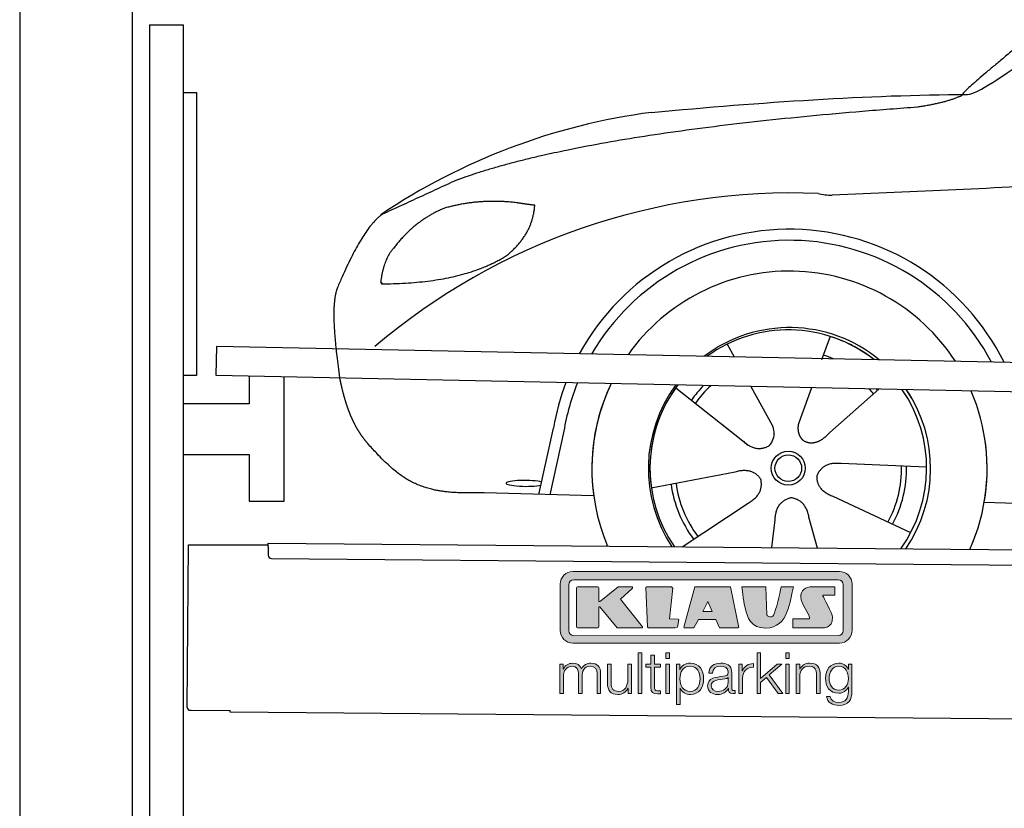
# Model space of a CAD drawing. Header units: millimetres. Extents: x -411 to 6777, y 0 to 6277.
# Tile 2 of 6: x 0 to 1744, y 3674 to 5071. Entities that reach past the tile are written whole.
import ezdxf

# ---------------------------------------------------------------- set-up
doc = ezdxf.new("R2010")
doc.units = ezdxf.units.MM
for name, color, linetype, lineweight in [('car', 10, 'Continuous', 25), ('Gebäude', 7, 'Continuous', 25), ('Logo', 7, 'Continuous', 25), ('Plattform', 7, 'Continuous', 25), ('Ständer hinten', 7, 'Continuous', 25)]:
    doc.layers.add(name, color=color, linetype=linetype, lineweight=lineweight)

# ---------------------------------------------------------------- blocks, each defined once
blk = doc.blocks.new('Car')
at = {"layer": 'car'}
for p, q in [((1393.7, 4523), (1379, 4481.1)), ((1211.6, 4507.6), (1224.3, 4485.1)), ((1211.7, 4507.6), (1224.4, 4485.1)), ((1121.3, 4429.6), (1240.8, 4336.6)), ((1253.9, 4432.9), (1292.4, 4364.6)), ((1361.6, 4431.6), (1342.6, 4377.7)), ((1480.8, 4430.2), (1394.7, 4352.7)), ((1342.6, 4377.7), (1338.9, 4367.3)), ((1203.4, 4365.7), (1249.9, 4329.5)), ((880.7, 4238.2), (905.3, 4356.1)), ((923.8, 4350.9), (900.2, 4237.9)), ((1566.8, 4292.7), (1415.4, 4297.7)), ((1079.6, 4251.6), (1228, 4281.8)), ((977.7, 4236.5), (783.5, 4240)), ((1539.6, 4176.5), (1401.8, 4239.2)), ((1135.1, 4147.8), (1251.3, 4226.5)), ((1669.4, 4231.7), (3718.3, 4197)), ((1375, 4147.9), (1359.2, 4202.5)), ((1293.8, 4147.8), (1299.4, 4197.4))]:
    blk.add_line(p, q, dxfattribs=at)
for radius in [30.1, 23.6]:
    blk.add_circle((1321.8, 4288.8), radius, dxfattribs=at)
for centre, radius, start, end in [((1230.8, 3805.6), 1122.3, 98.0395, 124.4377), ((1335.4, 3635.3), 1141.2, 88.2487, 130.916), ((1396.7, 4890.3), 117.4, 256.9855, 269.1884), ((1323.9, 4287.9), 424.2, 26.9197, 151.8432), ((1323.6, 4287.7), 404.8, 28.396, 150.3669), ((1323.9, 4287.9), 350, 33.4585, 145.3045), ((1323.9, 4287.9), 250, 51.0494, 127.7135), ((1321.8, 4288.8), 245, 52.2371, 126.5259), ((1321.8, 4288.8), 245, 52.2371, 72.9266), ((1321.8, 4288.8), 209.6, 68.0621, 73.3995), ((1323.9, 4287.9), 424.2, 159.4632, 170.7471), ((1323.9, 4287.9), 424.2, 159.4632, 170.7471), ((1323.6, 4287.7), 404.8, 158.434, 171.0238), ((1323.9, 4287.9), 350, 155.0104, 203.6179), ((1323.9, 4287.9), 350, 155.0104, 188.4487), ((1323.9, 4287.9), 350, 155.0104, 157.8717), ((1323.9, 4287.9), 250, 144.1237, 214.1037), ((1321.8, 4288.8), 245, 143.5289, 188.7348), ((1321.8, 4288.8), 245, 144.9266, 215.1376), ((1323.9, 4287.9), 250, 144.1237, 148.496), ((1321.8, 4288.8), 245, 143.5289, 148.0172), ((1321.8, 4288.8), 209.6, 136.2024, 145.3995), ((1321.8, 4288.8), 200.6, 133.7482, 145.5463), ((1321.8, 4288.8), 200.6, 41.6402, 44.9032), ((1321.8, 4288.8), 200.6, 41.6402, 44.9032), ((1321.8, 4288.8), 209.6, 41.655, 42.449), ((1321.8, 4288.8), 245, 30.7457, 35.1225), ((1321.8, 4288.8), 245, 324.9119, 35.1225), ((1323.9, 4287.9), 250, 30.267, 34.5277), ((1323.9, 4287.9), 250, 325.9458, 34.5277), ((1323.9, 4287.9), 350, 350.7505, 23.641), ((1323.9, 4287.9), 350, 350.7505, 23.641), ((1323.9, 4287.9), 350, 336.4317, 11.924), ((1321.8, 4288.8), 200.6, 332.1152, 1.5463), ((1321.8, 4288.8), 209.6, 332.262, 1.3995), ((1321.8, 4288.8), 209.6, 188.262, 217.3995), ((1321.8, 4288.8), 200.6, 188.1152, 217.5463)]:
    blk.add_arc(centre, radius, start, end, dxfattribs=at)
blk.add_ellipse((856, 4257.7), major_axis=(33.6, 0), ratio=0.157274, start_param=0.513473, end_param=5.704241, dxfattribs=at)
for points, degree in [([(1632.8, 4953.7), (1668.5, 4950.2), (1968.4, 5201.8), (2145.9, 5312.4)], 3), ([(1928.8, 5207.4), (1848.2, 5146.2), (1746.6, 5061.8), (1618.3, 4955.4), (1624.2, 4953.5)], 4), ([(1073.8, 4916.9), (1270, 4936.7), (1455.1, 4951.4), (1632.8, 4953.7)], 3), ([(1545.1, 4931), (1598.2, 4939.3), (1623.9, 4952.5)], 2), ([(732.7, 4795.1), (968.5, 4883.8), (1545.1, 4931)], 2), ([(4703.8, 4887), (3827.1, 4907.4), (1395.1, 4772.9)], 2), ([(732.7, 4795.1), (599, 4732)], 1), ([(709.1, 4743.8), (657, 4722.6), (619.5, 4672.3)], 2), ([(836, 4754.7), (768.4, 4761.8), (709.1, 4743.8)], 2), ([(819.7, 4661.1), (865.4, 4698.5), (868.7, 4750.4)], 2), ([(868.7, 4750.4), (850.9, 4752.3), (836, 4754.7)], 2), ([(599, 4732), (564.6, 4708.8), (520.6, 4601.3)], 2), ([(619.5, 4672.3), (601.4, 4652.3), (597, 4611)], 2), ([(598.3, 4608.7), (743, 4610.6), (819.7, 4661.1)], 2), ([(597, 4611), (600.4, 4610.9), (598.3, 4608.7)], 2), ([(520.6, 4601.3), (514.3, 4585.4), (512.4, 4556.9), (513.8, 4524.6), (525.7, 4441.5)], 4), ([(1240.8, 4336.6), (1264.3, 4314.9), (1287.5, 4328.5)], 2), ([(1415.4, 4297.7), (1383.7, 4301.4), (1372.9, 4276.8)], 2), ([(1228, 4281.8), (1258.7, 4290.8), (1273.4, 4268.4)], 2), ([(1401.8, 4239.2), (1371.6, 4250), (1372.9, 4276.8)], 2), ([(1251.3, 4226.5), (1279.2, 4242.2), (1273.4, 4268.4)], 2), ([(1299.4, 4197.4), (1300.3, 4229.4), (1326.2, 4236.5)], 2), ([(1359.2, 4202.5), (1352.9, 4233.8), (1326.2, 4236.5)], 2)]:
    blk.add_open_spline(points, degree=degree, dxfattribs=at)
for points, degree, knots in [([(525.7, 4441.5), (526.6, 4437.2), (527.5, 4433), (528.5, 4428.9), (529.5, 4424.8), (533.2, 4410.1), (537.2, 4396.4), (541.8, 4384), (546.7, 4372.7)], 4, [0.4914944, 0.4914944, 0.4914944, 0.4914944, 0.4914944, 0.5422469, 0.5422469, 0.5422469, 0.5422469, 0.728655, 0.728655, 0.728655, 0.728655, 0.728655]), ([(546.4, 4373.4), (547.8, 4370.2), (549.2, 4367.1), (550.7, 4364.2), (552.2, 4361.3), (557.9, 4350.2), (563.9, 4340.9), (570.2, 4333), (576.8, 4325.6)], 4, [0.7288005, 0.7288005, 0.7288005, 0.7288005, 0.7288005, 0.7843928, 0.7843928, 0.7843928, 0.7843928, 1, 1, 1, 1, 1]), ([(1292.4, 4364.6), (1294.1, 4360.6), (1295.1, 4356.6), (1295.5, 4352.7), (1296.2, 4344.1), (1293.5, 4336), (1287.5, 4328.5)], 3, [0.2167758, 0.2167758, 0.2167758, 0.2167758, 0.4600873, 0.4600873, 0.4600873, 1, 1, 1, 1]), ([(1338.9, 4367.3), (1338.4, 4364.2), (1338.1, 4361.2), (1338.2, 4358.2), (1338.6, 4355.4), (1339.4, 4349.7), (1341.5, 4344.3), (1345.1, 4339.8), (1350, 4336.9)], 4, [0.3191838, 0.3191838, 0.3191838, 0.3191838, 0.3191838, 0.5438253, 0.5438253, 0.5438253, 0.5438253, 1, 1, 1, 1, 1]), ([(1394.7, 4352.7), (1394.7, 4352.7), (1394.7, 4352.7), (1394.7, 4352.7), (1394.7, 4352.7), (1385.6, 4342.9), (1375.1, 4332.9), (1360.8, 4330.3), (1350, 4336.9)], 4, [-0.000003, -0.000003, -0.000003, -0.000003, -0.000003, 0, 0, 0, 0, 1, 1, 1, 1, 1]), ([(783.5, 4240), (758.8, 4240.4), (703.2, 4236.3), (667, 4249.9), (623.1, 4274.6), (576.8, 4325.6)], 4, [0, 0, 0, 0, 0, 0.597866, 1, 1, 1, 1, 1])]:
    blk.add_open_spline(points, degree=degree, knots=knots, dxfattribs=at)
blk = doc.blocks.new('KLAUS')
at = {"layer": 'Logo'}
h = blk.add_hatch(color=8, dxfattribs=at)
h.dxf.hatch_style = 2
edge = h.paths.add_edge_path()
edge.add_spline(control_points=[(3.6, 29.09), (2.88, 29.09), (2.3, 28.51), (2.3, 27.8), (2.3, 27.8), (2.3, 16.11), (2.3, 16.11), (2.3, 15.39), (2.88, 14.81), (3.6, 14.81), (3.6, 14.81), (71.16, 14.81), (71.16, 14.81), (71.88, 14.81), (72.46, 15.39), (72.46, 16.11), (72.46, 16.11), (72.46, 27.8), (72.46, 27.8), (72.46, 28.51), (71.88, 29.09), (71.16, 29.09), (71.16, 29.09), (3.6, 29.09), (3.6, 29.09), (3.6, 29.09), (3.6, 29.09), (3.6, 29.09)], knot_values=[0, 0, 0, 0, 1, 1, 1, 2, 2, 2, 3, 3, 3, 4, 4, 4, 5, 5, 5, 6, 6, 6, 7, 7, 7, 8, 8, 8, 9, 9, 9, 9], degree=3, periodic=0)
edge = h.paths.add_edge_path()
edge.add_spline(control_points=[(3.35, 31.23), (3.35, 31.23), (71.47, 31.23), (71.47, 31.23), (73.26, 31.23), (74.71, 29.77), (74.71, 27.99), (74.71, 27.99), (74.71, 16.17), (74.71, 16.17), (74.71, 14.38), (73.26, 12.93), (71.47, 12.93), (71.47, 12.93), (3.35, 12.93), (3.35, 12.93), (1.56, 12.93), (0.11, 14.38), (0.11, 16.17), (0.11, 16.17), (0.11, 27.99), (0.11, 27.99), (0.11, 29.77), (1.56, 31.23), (3.35, 31.23), (3.35, 31.23), (3.35, 31.23), (3.35, 31.23)], knot_values=[0, 0, 0, 0, 1, 1, 1, 2, 2, 2, 3, 3, 3, 4, 4, 4, 5, 5, 5, 6, 6, 6, 7, 7, 7, 8, 8, 8, 9, 9, 9, 9], degree=3, periodic=0)
h = blk.add_hatch(color=8, dxfattribs=at)
h.dxf.hatch_style = 2
edge = h.paths.add_edge_path()
edge.add_spline(control_points=[(4.5, 27.33), (4.5, 27.33), (9.7, 27.33), (9.7, 27.33), (9.84, 27.33), (9.96, 27.22), (9.96, 27.08), (9.96, 27.08), (9.96, 23.69), (9.96, 23.69), (9.96, 23.69), (9.94, 23.64), (10.04, 23.59), (10.14, 23.53), (10.2, 23.57), (10.2, 23.57), (10.2, 23.57), (10.51, 23.75), (10.51, 23.75), (10.51, 23.75), (14.94, 27.33), (14.94, 27.33), (14.94, 27.33), (18.41, 27.33), (18.41, 27.33), (18.41, 27.33), (18.49, 27.33), (18.56, 27.2), (18.65, 27.04), (18.53, 26.91), (18.53, 26.91), (18.53, 26.91), (15.49, 24.11), (15.49, 24.11), (15.49, 24.11), (21.14, 17.06), (21.14, 17.06), (21.14, 17.06), (21.13, 16.91), (21.13, 16.91), (21.08, 16.84), (20.99, 16.82), (20.99, 16.82), (20.99, 16.82), (14.7, 16.82), (14.7, 16.82), (14.7, 16.82), (10.26, 22.17), (10.26, 22.17), (10.26, 22.17), (10.19, 22.24), (10.08, 22.21), (9.97, 22.18), (9.96, 22.11), (9.96, 22.11), (9.96, 22.11), (9.96, 17.08), (9.96, 17.08), (9.96, 16.94), (9.84, 16.82), (9.7, 16.82), (9.7, 16.82), (4.5, 16.82), (4.5, 16.82), (4.36, 16.82), (4.25, 16.94), (4.25, 17.08), (4.25, 17.08), (4.25, 27.08), (4.25, 27.08), (4.25, 27.22), (4.36, 27.33), (4.5, 27.33), (4.5, 27.33), (4.5, 27.33), (4.5, 27.33)], knot_values=[0, 0, 0, 0, 1, 1, 1, 2, 2, 2, 3, 3, 3, 4, 4, 4, 5, 5, 5, 6, 6, 6, 7, 7, 7, 8, 8, 8, 9, 9, 9, 10, 10, 10, 11, 11, 11, 12, 12, 12, 13, 13, 13, 14, 14, 14, 15, 15, 15, 16, 16, 16, 17, 17, 17, 18, 18, 18, 19, 19, 19, 20, 20, 20, 21, 21, 21, 22, 22, 22, 23, 23, 23, 24, 24, 24, 25, 25, 25, 25], degree=3, periodic=0)
h = blk.add_hatch(color=8, dxfattribs=at)
h.dxf.hatch_style = 2
h.paths.add_polyline_path([(22.42, 17.06), (21.97, 27.15), (22.24, 27.33), (28.55, 27.33), (28.86, 26.97), (28.01, 19.08), (30.26, 19.07), (30.44, 18.95), (30.08, 16.95), (29.49, 16.82), (22.6, 16.82)])
h = blk.add_hatch(color=8, dxfattribs=at)
h.paths.add_polyline_path([(36.52, 21.01), (38.93, 21.01), (37.87, 23.57)])
h.paths.add_polyline_path([(34.52, 27.33), (43.65, 27.33), (45.76, 16.94), (45.57, 16.82), (40.83, 16.82), (39.89, 18.95), (35.42, 18.95), (34.27, 16.82), (31.78, 16.82), (31.66, 17)])
h = blk.add_hatch(color=8, dxfattribs=at)
h.dxf.hatch_style = 2
edge = h.paths.add_edge_path()
edge.add_spline(control_points=[(52.69, 27.32), (52.69, 27.32), (52.88, 20.14), (52.88, 20.14), (53.01, 19.89), (53.2, 19.77), (53.43, 19.71), (53.91, 19.59), (54.43, 19.57), (54.64, 20.03), (55.23, 21.34), (56.27, 25.45), (56.6, 27.33), (56.6, 27.33), (59.77, 27.33), (59.77, 27.33), (58.77, 23.9), (58.56, 16.82), (52.63, 16.76), (48.72, 16.72), (48.01, 19.35), (47.27, 22.24), (46.89, 23.68), (46.54, 27.33), (46.54, 27.33), (46.54, 27.33), (52.69, 27.32), (52.69, 27.32), (52.69, 27.32), (52.69, 27.32), (52.69, 27.32)], knot_values=[0, 0, 0, 0, 1, 1, 1, 2, 2, 2, 3, 3, 3, 4, 4, 4, 5, 5, 5, 6, 6, 6, 7, 7, 7, 8, 8, 8, 9, 9, 9, 10, 10, 10, 10], degree=3, periodic=0)
h = blk.add_hatch(color=8, dxfattribs=at)
h.dxf.hatch_style = 2
edge = h.paths.add_edge_path()
edge.add_spline(control_points=[(64.46, 27.33), (64.46, 27.33), (70.31, 27.33), (70.31, 27.33), (70.31, 26.52), (70.31, 26.02), (70.31, 25.12), (70.31, 25.12), (67.3, 25.12), (67.3, 25.12), (67.24, 25.04), (67.25, 25.11), (67.25, 24.91), (67.25, 24.88), (69.73, 20.38), (69.73, 19.57), (69.73, 16.4), (67.22, 16.81), (65.9, 16.82), (65.9, 16.82), (59.59, 16.82), (59.59, 16.82), (59.59, 17.76), (59.59, 18.23), (59.59, 19.14), (59.59, 19.14), (63.75, 19.14), (63.75, 19.14), (63.82, 19.22), (63.81, 19.11), (63.81, 19.31), (63.81, 20.32), (61.58, 23.06), (61.58, 24.63), (61.58, 26.33), (62.83, 27.34), (64.46, 27.33), (64.46, 27.33), (64.46, 27.33), (64.46, 27.33)], knot_values=[0, 0, 0, 0, 1, 1, 1, 2, 2, 2, 3, 3, 3, 4, 4, 4, 5, 5, 5, 6, 6, 6, 7, 7, 7, 8, 8, 8, 9, 9, 9, 10, 10, 10, 11, 11, 11, 12, 12, 12, 13, 13, 13, 13], degree=3, periodic=0)
h = blk.add_hatch(color=30, dxfattribs=at)
h.dxf.hatch_style = 2
h.paths.add_polyline_path([(20.07, 0), (20.99, 0), (20.99, 10.45), (20.07, 10.45)])
h = blk.add_hatch(color=30, dxfattribs=at)
h.paths.add_polyline_path([(27.1, 0), (28.03, 0), (28.03, 7.55), (27.1, 7.55)])
h.paths.add_polyline_path([(27.1, 8.98), (28.03, 8.98), (28.03, 10.45), (27.1, 10.45)])
h = blk.add_hatch(color=30, dxfattribs=at)
h.dxf.hatch_style = 2
h.paths.add_polyline_path([(50.4, 0), (51.32, 0), (51.32, 2.87), (52.82, 4.11), (55.8, 0), (56.96, 0), (53.52, 4.76), (56.74, 7.55), (55.51, 7.55), (51.32, 3.89), (51.32, 10.45), (50.4, 10.45)])
h = blk.add_hatch(color=30, dxfattribs=at)
h.paths.add_polyline_path([(57.74, 0), (58.66, 0), (58.66, 7.55), (57.74, 7.55)])
h.paths.add_polyline_path([(57.74, 8.98), (58.66, 8.98), (58.66, 10.45), (57.74, 10.45)])
h = blk.add_hatch(color=30, dxfattribs=at)
h.dxf.hatch_style = 2
edge = h.paths.add_edge_path()
edge.add_spline(control_points=[(0, 0), (0, 0), (0.92, 0), (0.92, 0), (0.92, 0), (0.92, 4.22), (0.92, 4.22), (0.94, 5.8), (1.58, 7), (3.18, 7), (4.35, 7), (4.77, 6.15), (4.76, 5.12), (4.76, 5.12), (4.76, 0), (4.76, 0), (4.76, 0), (5.68, 0), (5.68, 0), (5.68, 0), (5.68, 4.27), (5.68, 4.27), (5.68, 5.68), (6.14, 7), (7.73, 7), (9.05, 7), (9.52, 6.32), (9.52, 5.08), (9.52, 5.08), (9.52, 0), (9.52, 0), (9.52, 0), (10.44, 0), (10.44, 0), (10.44, 0), (10.44, 5.12), (10.44, 5.12), (10.44, 6.91), (9.59, 7.77), (7.94, 7.77), (6.94, 7.77), (5.99, 7.29), (5.54, 6.3), (5.26, 7.29), (4.36, 7.77), (3.37, 7.77), (2.17, 7.77), (1.38, 7.19), (0.89, 6.28), (0.89, 6.28), (0.85, 6.28), (0.85, 6.28), (0.85, 6.28), (0.85, 7.55), (0.85, 7.55), (0.85, 7.55), (0, 7.55), (0, 7.55), (0, 7.55), (0, 0), (0, 0), (0, 0), (0, 0), (0, 0)], knot_values=[0, 0, 0, 0, 1, 1, 1, 2, 2, 2, 3, 3, 3, 4, 4, 4, 5, 5, 5, 6, 6, 6, 7, 7, 7, 8, 8, 8, 9, 9, 9, 10, 10, 10, 11, 11, 11, 12, 12, 12, 13, 13, 13, 14, 14, 14, 15, 15, 15, 16, 16, 16, 17, 17, 17, 18, 18, 18, 19, 19, 19, 20, 20, 20, 21, 21, 21, 21], degree=3, periodic=0)
h = blk.add_hatch(color=30, dxfattribs=at)
h.dxf.hatch_style = 2
edge = h.paths.add_edge_path()
edge.add_spline(control_points=[(18.31, 7.55), (18.31, 7.55), (17.39, 7.55), (17.39, 7.55), (17.39, 7.55), (17.39, 3.59), (17.39, 3.59), (17.39, 2.05), (16.7, 0.56), (15.12, 0.56), (13.66, 0.56), (13.15, 1.27), (13.1, 2.64), (13.1, 2.64), (13.1, 7.55), (13.1, 7.55), (13.1, 7.55), (12.18, 7.55), (12.18, 7.55), (12.18, 7.55), (12.18, 2.65), (12.18, 2.65), (12.18, 0.89), (12.93, -0.22), (14.83, -0.22), (15.96, -0.22), (16.95, 0.35), (17.44, 1.36), (17.44, 1.36), (17.47, 1.36), (17.47, 1.36), (17.47, 1.36), (17.47, 0), (17.47, 0), (17.47, 0), (18.31, 0), (18.31, 0), (18.31, 0), (18.31, 7.55), (18.31, 7.55), (18.31, 7.55), (18.31, 7.55), (18.31, 7.55)], knot_values=[0, 0, 0, 0, 1, 1, 1, 2, 2, 2, 3, 3, 3, 4, 4, 4, 5, 5, 5, 6, 6, 6, 7, 7, 7, 8, 8, 8, 9, 9, 9, 10, 10, 10, 11, 11, 11, 12, 12, 12, 13, 13, 13, 14, 14, 14, 14], degree=3, periodic=0)
h = blk.add_hatch(color=30, dxfattribs=at)
h.dxf.hatch_style = 2
edge = h.paths.add_edge_path()
edge.add_spline(control_points=[(24.22, 9.82), (24.22, 9.82), (23.3, 9.82), (23.3, 9.82), (23.3, 9.82), (23.3, 7.55), (23.3, 7.55), (23.3, 7.55), (21.98, 7.55), (21.98, 7.55), (21.98, 7.55), (21.98, 6.78), (21.98, 6.78), (21.98, 6.78), (23.3, 6.78), (23.3, 6.78), (23.3, 6.78), (23.3, 1.61), (23.3, 1.61), (23.28, 0.32), (23.71, -0.09), (24.94, -0.09), (25.22, -0.09), (25.48, -0.06), (25.76, -0.06), (25.76, -0.06), (25.76, 0.73), (25.76, 0.73), (25.5, 0.7), (25.23, 0.69), (24.97, 0.69), (24.31, 0.73), (24.22, 1.08), (24.22, 1.68), (24.22, 1.68), (24.22, 6.78), (24.22, 6.78), (24.22, 6.78), (25.76, 6.78), (25.76, 6.78), (25.76, 6.78), (25.76, 7.55), (25.76, 7.55), (25.76, 7.55), (24.22, 7.55), (24.22, 7.55), (24.22, 7.55), (24.22, 9.82), (24.22, 9.82), (24.22, 9.82), (24.22, 9.82), (24.22, 9.82)], knot_values=[0, 0, 0, 0, 1, 1, 1, 2, 2, 2, 3, 3, 3, 4, 4, 4, 5, 5, 5, 6, 6, 6, 7, 7, 7, 8, 8, 8, 9, 9, 9, 10, 10, 10, 11, 11, 11, 12, 12, 12, 13, 13, 13, 14, 14, 14, 15, 15, 15, 16, 16, 16, 17, 17, 17, 17], degree=3, periodic=0)
h = blk.add_hatch(color=30, dxfattribs=at)
edge = h.paths.add_edge_path()
edge.add_spline(control_points=[(35.84, 3.78), (35.84, 2.21), (35.12, 0.56), (33.37, 0.56), (31.4, 0.56), (30.72, 2.21), (30.72, 3.78), (30.72, 5.49), (31.33, 7), (33.37, 7), (35.12, 7), (35.84, 5.34), (35.84, 3.78), (35.84, 3.78), (35.84, 3.78), (35.84, 3.78)], knot_values=[0, 0, 0, 0, 1, 1, 1, 2, 2, 2, 3, 3, 3, 4, 4, 4, 5, 5, 5, 5], degree=3, periodic=0)
edge = h.paths.add_edge_path()
edge.add_spline(control_points=[(29.79, -2.8), (29.79, -2.8), (30.72, -2.8), (30.72, -2.8), (30.72, -2.8), (30.72, 1.43), (30.72, 1.43), (30.72, 1.43), (30.74, 1.43), (30.74, 1.43), (31.14, 0.35), (32.24, -0.22), (33.37, -0.22), (35.66, -0.22), (36.76, 1.64), (36.76, 3.78), (36.76, 5.91), (35.66, 7.77), (33.37, 7.77), (32.15, 7.77), (31.1, 7.14), (30.67, 6.12), (30.67, 6.12), (30.64, 6.12), (30.64, 6.12), (30.64, 6.12), (30.64, 7.55), (30.64, 7.55), (30.64, 7.55), (29.79, 7.55), (29.79, 7.55), (29.79, 7.55), (29.79, -2.8), (29.79, -2.8), (29.79, -2.8), (29.79, -2.8), (29.79, -2.8)], knot_values=[0, 0, 0, 0, 1, 1, 1, 2, 2, 2, 3, 3, 3, 4, 4, 4, 5, 5, 5, 6, 6, 6, 7, 7, 7, 8, 8, 8, 9, 9, 9, 10, 10, 10, 11, 11, 11, 12, 12, 12, 12], degree=3, periodic=0)
h = blk.add_hatch(color=30, dxfattribs=at)
edge = h.paths.add_edge_path()
edge.add_spline(control_points=[(43.03, 2.93), (43.04, 1.45), (41.8, 0.56), (40.39, 0.56), (39.53, 0.56), (38.71, 1.13), (38.71, 2.05), (38.71, 3.53), (40.66, 3.51), (42.22, 3.79), (42.47, 3.84), (42.88, 3.91), (43, 4.13), (43, 4.13), (43.03, 4.13), (43.03, 4.13), (43.03, 4.13), (43.03, 2.93), (43.03, 2.93), (43.03, 2.93), (43.03, 2.93), (43.03, 2.93)], knot_values=[0, 0, 0, 0, 1, 1, 1, 2, 2, 2, 3, 3, 3, 4, 4, 4, 5, 5, 5, 6, 6, 6, 7, 7, 7, 7], degree=3, periodic=0)
edge = h.paths.add_edge_path()
edge.add_spline(control_points=[(39.03, 5.24), (39.06, 6.47), (39.91, 7), (41.05, 7), (42.14, 7), (43.03, 6.69), (43.03, 5.45), (43.03, 4.61), (42.6, 4.51), (41.84, 4.42), (39.85, 4.19), (37.79, 4.11), (37.79, 1.99), (37.79, 0.47), (38.93, -0.22), (40.32, -0.22), (41.77, -0.22), (42.43, 0.34), (43.07, 1.32), (43.07, 1.32), (43.1, 1.32), (43.1, 1.32), (43.1, 0.53), (43.25, 0), (44.19, 0), (44.43, 0), (44.58, 0.01), (44.79, 0.06), (44.79, 0.06), (44.79, 0.83), (44.79, 0.83), (44.71, 0.81), (44.6, 0.78), (44.49, 0.78), (44.13, 0.78), (43.95, 0.98), (43.95, 1.33), (43.95, 1.33), (43.95, 5.34), (43.95, 5.34), (43.95, 7.36), (42.5, 7.77), (41.17, 7.77), (39.44, 7.77), (38.2, 7.01), (38.11, 5.24), (38.11, 5.24), (39.03, 5.24), (39.03, 5.24), (39.03, 5.24), (39.03, 5.24), (39.03, 5.24)], knot_values=[0, 0, 0, 0, 1, 1, 1, 2, 2, 2, 3, 3, 3, 4, 4, 4, 5, 5, 5, 6, 6, 6, 7, 7, 7, 8, 8, 8, 9, 9, 9, 10, 10, 10, 11, 11, 11, 12, 12, 12, 13, 13, 13, 14, 14, 14, 15, 15, 15, 16, 16, 16, 17, 17, 17, 17], degree=3, periodic=0)
h = blk.add_hatch(color=30, dxfattribs=at)
h.dxf.hatch_style = 2
edge = h.paths.add_edge_path()
edge.add_spline(control_points=[(45.79, 0), (45.79, 0), (46.71, 0), (46.71, 0), (46.71, 0), (46.71, 4.03), (46.71, 4.03), (46.71, 5.59), (47.85, 6.82), (49.52, 6.73), (49.52, 6.73), (49.52, 7.66), (49.52, 7.66), (48.16, 7.72), (47.14, 7), (46.67, 5.78), (46.67, 5.78), (46.64, 5.78), (46.64, 5.78), (46.64, 5.78), (46.64, 7.55), (46.64, 7.55), (46.64, 7.55), (45.79, 7.55), (45.79, 7.55), (45.79, 7.55), (45.79, 0), (45.79, 0), (45.79, 0), (45.79, 0), (45.79, 0)], knot_values=[0, 0, 0, 0, 1, 1, 1, 2, 2, 2, 3, 3, 3, 4, 4, 4, 5, 5, 5, 6, 6, 6, 7, 7, 7, 8, 8, 8, 9, 9, 9, 10, 10, 10, 10], degree=3, periodic=0)
h = blk.add_hatch(color=30, dxfattribs=at)
h.dxf.hatch_style = 2
edge = h.paths.add_edge_path()
edge.add_spline(control_points=[(60.41, 0), (60.41, 0), (61.33, 0), (61.33, 0), (61.33, 0), (61.33, 4.41), (61.33, 4.41), (61.36, 5.89), (62.24, 7), (63.7, 7), (65.2, 7), (65.62, 6.02), (65.62, 4.71), (65.62, 4.71), (65.62, 0), (65.62, 0), (65.62, 0), (66.54, 0), (66.54, 0), (66.54, 0), (66.54, 4.86), (66.54, 4.86), (66.54, 6.66), (65.9, 7.77), (63.78, 7.77), (62.71, 7.77), (61.7, 7.16), (61.36, 6.25), (61.36, 6.25), (61.33, 6.25), (61.33, 6.25), (61.33, 6.25), (61.33, 7.55), (61.33, 7.55), (61.33, 7.55), (60.41, 7.55), (60.41, 7.55), (60.41, 7.55), (60.41, 0), (60.41, 0), (60.41, 0), (60.41, 0), (60.41, 0)], knot_values=[0, 0, 0, 0, 1, 1, 1, 2, 2, 2, 3, 3, 3, 4, 4, 4, 5, 5, 5, 6, 6, 6, 7, 7, 7, 8, 8, 8, 9, 9, 9, 10, 10, 10, 11, 11, 11, 12, 12, 12, 13, 13, 13, 14, 14, 14, 14], degree=3, periodic=0)
h = blk.add_hatch(color=30, dxfattribs=at)
edge = h.paths.add_edge_path()
edge.add_spline(control_points=[(71.32, 0.86), (69.62, 0.86), (68.83, 2.34), (68.83, 3.86), (68.83, 5.43), (69.56, 7), (71.32, 7), (73.06, 7), (73.75, 5.34), (73.75, 3.86), (73.75, 2.33), (72.91, 0.86), (71.32, 0.86), (71.32, 0.86), (71.32, 0.86), (71.32, 0.86)], knot_values=[0, 0, 0, 0, 1, 1, 1, 2, 2, 2, 3, 3, 3, 4, 4, 4, 5, 5, 5, 5], degree=3, periodic=0)
edge = h.paths.add_edge_path()
edge.add_spline(control_points=[(74.67, 7.55), (74.67, 7.55), (73.75, 7.55), (73.75, 7.55), (73.75, 7.55), (73.75, 6.25), (73.75, 6.25), (73.75, 6.25), (73.72, 6.25), (73.72, 6.25), (73.35, 7.09), (72.41, 7.77), (71.32, 7.77), (69.13, 7.77), (67.9, 6.05), (67.9, 3.97), (67.9, 1.82), (68.9, 0.09), (71.32, 0.09), (72.4, 0.09), (73.29, 0.72), (73.72, 1.64), (73.72, 1.64), (73.75, 1.64), (73.75, 1.64), (73.75, 1.64), (73.75, 0.61), (73.75, 0.61), (73.75, -1.23), (73.01, -2.24), (71.32, -2.24), (70.29, -2.24), (69.31, -1.85), (69.1, -0.73), (69.1, -0.73), (68.18, -0.73), (68.18, -0.73), (68.31, -2.34), (69.81, -3.02), (71.32, -3.02), (73.79, -3.02), (74.65, -1.64), (74.67, 0.61), (74.67, 0.61), (74.67, 7.55), (74.67, 7.55), (74.67, 7.55), (74.67, 7.55), (74.67, 7.55)], knot_values=[0, 0, 0, 0, 1, 1, 1, 2, 2, 2, 3, 3, 3, 4, 4, 4, 5, 5, 5, 6, 6, 6, 7, 7, 7, 8, 8, 8, 9, 9, 9, 10, 10, 10, 11, 11, 11, 12, 12, 12, 13, 13, 13, 14, 14, 14, 15, 15, 15, 16, 16, 16, 16], degree=3, periodic=0)
at = {"layer": 'Logo', "lineweight": 0}
for points in [[(22.42, 17.06), (21.97, 27.15), (22.24, 27.33), (28.55, 27.33), (28.86, 26.97), (28.01, 19.08), (30.26, 19.07), (30.44, 18.95), (30.08, 16.95), (29.49, 16.82), (22.6, 16.82), (22.42, 17.06), (22.42, 17.06)], [(34.52, 27.33), (43.65, 27.33), (45.76, 16.94), (45.57, 16.82), (40.83, 16.82), (39.89, 18.95), (35.42, 18.95), (34.27, 16.82), (31.78, 16.82), (31.66, 17), (34.52, 27.33), (34.52, 27.33)], [(36.52, 21.01), (38.93, 21.01), (37.87, 23.57), (36.52, 21.01), (36.52, 21.01)], [(20.07, 0), (20.99, 0), (20.99, 10.45), (20.07, 10.45), (20.07, 0), (20.07, 0)], [(27.1, 8.98), (28.03, 8.98), (28.03, 10.45), (27.1, 10.45), (27.1, 8.98), (27.1, 8.98)], [(50.4, 0), (51.32, 0), (51.32, 2.87), (52.82, 4.11), (55.8, 0), (56.96, 0), (53.52, 4.76), (56.74, 7.55), (55.51, 7.55), (51.32, 3.89), (51.32, 10.45), (50.4, 10.45), (50.4, 0), (50.4, 0)], [(57.74, 8.98), (58.66, 8.98), (58.66, 10.45), (57.74, 10.45), (57.74, 8.98), (57.74, 8.98)], [(27.1, 0), (28.03, 0), (28.03, 7.55), (27.1, 7.55), (27.1, 0), (27.1, 0)], [(57.74, 0), (58.66, 0), (58.66, 7.55), (57.74, 7.55), (57.74, 0), (57.74, 0)]]:
    blk.add_lwpolyline(points, dxfattribs=at)
for points, knots in [([(3.35, 31.23), (3.35, 31.23), (71.47, 31.23), (71.47, 31.23), (73.26, 31.23), (74.71, 29.77), (74.71, 27.99), (74.71, 27.99), (74.71, 16.17), (74.71, 16.17), (74.71, 14.38), (73.26, 12.93), (71.47, 12.93), (71.47, 12.93), (3.35, 12.93), (3.35, 12.93), (1.56, 12.93), (0.11, 14.38), (0.11, 16.17), (0.11, 16.17), (0.11, 27.99), (0.11, 27.99), (0.11, 29.77), (1.56, 31.23), (3.35, 31.23), (3.35, 31.23), (3.35, 31.23), (3.35, 31.23)], [0, 0, 0, 0, 1, 1, 1, 2, 2, 2, 3, 3, 3, 4, 4, 4, 5, 5, 5, 6, 6, 6, 7, 7, 7, 8, 8, 8, 9, 9, 9, 9]), ([(3.6, 29.09), (2.88, 29.09), (2.3, 28.51), (2.3, 27.8), (2.3, 27.8), (2.3, 16.11), (2.3, 16.11), (2.3, 15.39), (2.88, 14.81), (3.6, 14.81), (3.6, 14.81), (71.16, 14.81), (71.16, 14.81), (71.88, 14.81), (72.46, 15.39), (72.46, 16.11), (72.46, 16.11), (72.46, 27.8), (72.46, 27.8), (72.46, 28.51), (71.88, 29.09), (71.16, 29.09), (71.16, 29.09), (3.6, 29.09), (3.6, 29.09), (3.6, 29.09), (3.6, 29.09), (3.6, 29.09)], [0, 0, 0, 0, 1, 1, 1, 2, 2, 2, 3, 3, 3, 4, 4, 4, 5, 5, 5, 6, 6, 6, 7, 7, 7, 8, 8, 8, 9, 9, 9, 9]), ([(4.5, 27.33), (4.5, 27.33), (9.7, 27.33), (9.7, 27.33), (9.84, 27.33), (9.96, 27.22), (9.96, 27.08), (9.96, 27.08), (9.96, 23.69), (9.96, 23.69), (9.96, 23.69), (9.94, 23.64), (10.04, 23.59), (10.14, 23.53), (10.2, 23.57), (10.2, 23.57), (10.2, 23.57), (10.51, 23.75), (10.51, 23.75), (10.51, 23.75), (14.94, 27.33), (14.94, 27.33), (14.94, 27.33), (18.41, 27.33), (18.41, 27.33), (18.41, 27.33), (18.49, 27.33), (18.56, 27.2), (18.65, 27.04), (18.53, 26.91), (18.53, 26.91), (18.53, 26.91), (15.49, 24.11), (15.49, 24.11), (15.49, 24.11), (21.14, 17.06), (21.14, 17.06), (21.14, 17.06), (21.13, 16.91), (21.13, 16.91), (21.08, 16.84), (20.99, 16.82), (20.99, 16.82), (20.99, 16.82), (14.7, 16.82), (14.7, 16.82), (14.7, 16.82), (10.26, 22.17), (10.26, 22.17), (10.26, 22.17), (10.19, 22.24), (10.08, 22.21), (9.97, 22.18), (9.96, 22.11), (9.96, 22.11), (9.96, 22.11), (9.96, 17.08), (9.96, 17.08), (9.96, 16.94), (9.84, 16.82), (9.7, 16.82), (9.7, 16.82), (4.5, 16.82), (4.5, 16.82), (4.36, 16.82), (4.25, 16.94), (4.25, 17.08), (4.25, 17.08), (4.25, 27.08), (4.25, 27.08), (4.25, 27.22), (4.36, 27.33), (4.5, 27.33), (4.5, 27.33), (4.5, 27.33), (4.5, 27.33)], [0, 0, 0, 0, 1, 1, 1, 2, 2, 2, 3, 3, 3, 4, 4, 4, 5, 5, 5, 6, 6, 6, 7, 7, 7, 8, 8, 8, 9, 9, 9, 10, 10, 10, 11, 11, 11, 12, 12, 12, 13, 13, 13, 14, 14, 14, 15, 15, 15, 16, 16, 16, 17, 17, 17, 18, 18, 18, 19, 19, 19, 20, 20, 20, 21, 21, 21, 22, 22, 22, 23, 23, 23, 24, 24, 24, 25, 25, 25, 25]), ([(52.69, 27.32), (52.69, 27.32), (52.88, 20.14), (52.88, 20.14), (53.01, 19.89), (53.2, 19.77), (53.43, 19.71), (53.91, 19.59), (54.43, 19.57), (54.64, 20.03), (55.23, 21.34), (56.27, 25.45), (56.6, 27.33), (56.6, 27.33), (59.77, 27.33), (59.77, 27.33), (58.77, 23.9), (58.56, 16.82), (52.63, 16.76), (48.72, 16.72), (48.01, 19.35), (47.27, 22.24), (46.89, 23.68), (46.54, 27.33), (46.54, 27.33), (46.54, 27.33), (52.69, 27.32), (52.69, 27.32), (52.69, 27.32), (52.69, 27.32), (52.69, 27.32)], [0, 0, 0, 0, 1, 1, 1, 2, 2, 2, 3, 3, 3, 4, 4, 4, 5, 5, 5, 6, 6, 6, 7, 7, 7, 8, 8, 8, 9, 9, 9, 10, 10, 10, 10]), ([(64.46, 27.33), (64.46, 27.33), (70.31, 27.33), (70.31, 27.33), (70.31, 26.52), (70.31, 26.02), (70.31, 25.12), (70.31, 25.12), (67.3, 25.12), (67.3, 25.12), (67.24, 25.04), (67.25, 25.11), (67.25, 24.91), (67.25, 24.88), (69.73, 20.38), (69.73, 19.57), (69.73, 16.4), (67.22, 16.81), (65.9, 16.82), (65.9, 16.82), (59.59, 16.82), (59.59, 16.82), (59.59, 17.76), (59.59, 18.23), (59.59, 19.14), (59.59, 19.14), (63.75, 19.14), (63.75, 19.14), (63.82, 19.22), (63.81, 19.11), (63.81, 19.31), (63.81, 20.32), (61.58, 23.06), (61.58, 24.63), (61.58, 26.33), (62.83, 27.34), (64.46, 27.33), (64.46, 27.33), (64.46, 27.33), (64.46, 27.33)], [0, 0, 0, 0, 1, 1, 1, 2, 2, 2, 3, 3, 3, 4, 4, 4, 5, 5, 5, 6, 6, 6, 7, 7, 7, 8, 8, 8, 9, 9, 9, 10, 10, 10, 11, 11, 11, 12, 12, 12, 13, 13, 13, 13]), ([(0, 0), (0, 0), (0.92, 0), (0.92, 0), (0.92, 0), (0.92, 4.22), (0.92, 4.22), (0.94, 5.8), (1.58, 7), (3.18, 7), (4.35, 7), (4.77, 6.15), (4.76, 5.12), (4.76, 5.12), (4.76, 0), (4.76, 0), (4.76, 0), (5.68, 0), (5.68, 0), (5.68, 0), (5.68, 4.27), (5.68, 4.27), (5.68, 5.68), (6.14, 7), (7.73, 7), (9.05, 7), (9.52, 6.32), (9.52, 5.08), (9.52, 5.08), (9.52, 0), (9.52, 0), (9.52, 0), (10.44, 0), (10.44, 0), (10.44, 0), (10.44, 5.12), (10.44, 5.12), (10.44, 6.91), (9.59, 7.77), (7.94, 7.77), (6.94, 7.77), (5.99, 7.29), (5.54, 6.3), (5.26, 7.29), (4.36, 7.77), (3.37, 7.77), (2.17, 7.77), (1.38, 7.19), (0.89, 6.28), (0.89, 6.28), (0.85, 6.28), (0.85, 6.28), (0.85, 6.28), (0.85, 7.55), (0.85, 7.55), (0.85, 7.55), (0, 7.55), (0, 7.55), (0, 7.55), (0, 0), (0, 0), (0, 0), (0, 0), (0, 0)], [0, 0, 0, 0, 1, 1, 1, 2, 2, 2, 3, 3, 3, 4, 4, 4, 5, 5, 5, 6, 6, 6, 7, 7, 7, 8, 8, 8, 9, 9, 9, 10, 10, 10, 11, 11, 11, 12, 12, 12, 13, 13, 13, 14, 14, 14, 15, 15, 15, 16, 16, 16, 17, 17, 17, 18, 18, 18, 19, 19, 19, 20, 20, 20, 21, 21, 21, 21]), ([(18.31, 7.55), (18.31, 7.55), (17.39, 7.55), (17.39, 7.55), (17.39, 7.55), (17.39, 3.59), (17.39, 3.59), (17.39, 2.05), (16.7, 0.56), (15.12, 0.56), (13.66, 0.56), (13.15, 1.27), (13.1, 2.64), (13.1, 2.64), (13.1, 7.55), (13.1, 7.55), (13.1, 7.55), (12.18, 7.55), (12.18, 7.55), (12.18, 7.55), (12.18, 2.65), (12.18, 2.65), (12.18, 0.89), (12.93, -0.22), (14.83, -0.22), (15.96, -0.22), (16.95, 0.35), (17.44, 1.36), (17.44, 1.36), (17.47, 1.36), (17.47, 1.36), (17.47, 1.36), (17.47, 0), (17.47, 0), (17.47, 0), (18.31, 0), (18.31, 0), (18.31, 0), (18.31, 7.55), (18.31, 7.55), (18.31, 7.55), (18.31, 7.55), (18.31, 7.55)], [0, 0, 0, 0, 1, 1, 1, 2, 2, 2, 3, 3, 3, 4, 4, 4, 5, 5, 5, 6, 6, 6, 7, 7, 7, 8, 8, 8, 9, 9, 9, 10, 10, 10, 11, 11, 11, 12, 12, 12, 13, 13, 13, 14, 14, 14, 14]), ([(24.22, 9.82), (24.22, 9.82), (23.3, 9.82), (23.3, 9.82), (23.3, 9.82), (23.3, 7.55), (23.3, 7.55), (23.3, 7.55), (21.98, 7.55), (21.98, 7.55), (21.98, 7.55), (21.98, 6.78), (21.98, 6.78), (21.98, 6.78), (23.3, 6.78), (23.3, 6.78), (23.3, 6.78), (23.3, 1.61), (23.3, 1.61), (23.28, 0.32), (23.71, -0.09), (24.94, -0.09), (25.22, -0.09), (25.48, -0.06), (25.76, -0.06), (25.76, -0.06), (25.76, 0.73), (25.76, 0.73), (25.5, 0.7), (25.23, 0.69), (24.97, 0.69), (24.31, 0.73), (24.22, 1.08), (24.22, 1.68), (24.22, 1.68), (24.22, 6.78), (24.22, 6.78), (24.22, 6.78), (25.76, 6.78), (25.76, 6.78), (25.76, 6.78), (25.76, 7.55), (25.76, 7.55), (25.76, 7.55), (24.22, 7.55), (24.22, 7.55), (24.22, 7.55), (24.22, 9.82), (24.22, 9.82), (24.22, 9.82), (24.22, 9.82), (24.22, 9.82)], [0, 0, 0, 0, 1, 1, 1, 2, 2, 2, 3, 3, 3, 4, 4, 4, 5, 5, 5, 6, 6, 6, 7, 7, 7, 8, 8, 8, 9, 9, 9, 10, 10, 10, 11, 11, 11, 12, 12, 12, 13, 13, 13, 14, 14, 14, 15, 15, 15, 16, 16, 16, 17, 17, 17, 17]), ([(29.79, -2.8), (29.79, -2.8), (30.72, -2.8), (30.72, -2.8), (30.72, -2.8), (30.72, 1.43), (30.72, 1.43), (30.72, 1.43), (30.74, 1.43), (30.74, 1.43), (31.14, 0.35), (32.24, -0.22), (33.37, -0.22), (35.66, -0.22), (36.76, 1.64), (36.76, 3.78), (36.76, 5.91), (35.66, 7.77), (33.37, 7.77), (32.15, 7.77), (31.1, 7.14), (30.67, 6.12), (30.67, 6.12), (30.64, 6.12), (30.64, 6.12), (30.64, 6.12), (30.64, 7.55), (30.64, 7.55), (30.64, 7.55), (29.79, 7.55), (29.79, 7.55), (29.79, 7.55), (29.79, -2.8), (29.79, -2.8), (29.79, -2.8), (29.79, -2.8), (29.79, -2.8)], [0, 0, 0, 0, 1, 1, 1, 2, 2, 2, 3, 3, 3, 4, 4, 4, 5, 5, 5, 6, 6, 6, 7, 7, 7, 8, 8, 8, 9, 9, 9, 10, 10, 10, 11, 11, 11, 12, 12, 12, 12]), ([(39.03, 5.24), (39.06, 6.47), (39.91, 7), (41.05, 7), (42.14, 7), (43.03, 6.69), (43.03, 5.45), (43.03, 4.61), (42.6, 4.51), (41.84, 4.42), (39.85, 4.19), (37.79, 4.11), (37.79, 1.99), (37.79, 0.47), (38.93, -0.22), (40.32, -0.22), (41.77, -0.22), (42.43, 0.34), (43.07, 1.32), (43.07, 1.32), (43.1, 1.32), (43.1, 1.32), (43.1, 0.53), (43.25, 0), (44.19, 0), (44.43, 0), (44.58, 0.01), (44.79, 0.06), (44.79, 0.06), (44.79, 0.83), (44.79, 0.83), (44.71, 0.81), (44.6, 0.78), (44.49, 0.78), (44.13, 0.78), (43.95, 0.98), (43.95, 1.33), (43.95, 1.33), (43.95, 5.34), (43.95, 5.34), (43.95, 7.36), (42.5, 7.77), (41.17, 7.77), (39.44, 7.77), (38.2, 7.01), (38.11, 5.24), (38.11, 5.24), (39.03, 5.24), (39.03, 5.24), (39.03, 5.24), (39.03, 5.24), (39.03, 5.24)], [0, 0, 0, 0, 1, 1, 1, 2, 2, 2, 3, 3, 3, 4, 4, 4, 5, 5, 5, 6, 6, 6, 7, 7, 7, 8, 8, 8, 9, 9, 9, 10, 10, 10, 11, 11, 11, 12, 12, 12, 13, 13, 13, 14, 14, 14, 15, 15, 15, 16, 16, 16, 17, 17, 17, 17]), ([(45.79, 0), (45.79, 0), (46.71, 0), (46.71, 0), (46.71, 0), (46.71, 4.03), (46.71, 4.03), (46.71, 5.59), (47.85, 6.82), (49.52, 6.73), (49.52, 6.73), (49.52, 7.66), (49.52, 7.66), (48.16, 7.72), (47.14, 7), (46.67, 5.78), (46.67, 5.78), (46.64, 5.78), (46.64, 5.78), (46.64, 5.78), (46.64, 7.55), (46.64, 7.55), (46.64, 7.55), (45.79, 7.55), (45.79, 7.55), (45.79, 7.55), (45.79, 0), (45.79, 0), (45.79, 0), (45.79, 0), (45.79, 0)], [0, 0, 0, 0, 1, 1, 1, 2, 2, 2, 3, 3, 3, 4, 4, 4, 5, 5, 5, 6, 6, 6, 7, 7, 7, 8, 8, 8, 9, 9, 9, 10, 10, 10, 10]), ([(60.41, 0), (60.41, 0), (61.33, 0), (61.33, 0), (61.33, 0), (61.33, 4.41), (61.33, 4.41), (61.36, 5.89), (62.24, 7), (63.7, 7), (65.2, 7), (65.62, 6.02), (65.62, 4.71), (65.62, 4.71), (65.62, 0), (65.62, 0), (65.62, 0), (66.54, 0), (66.54, 0), (66.54, 0), (66.54, 4.86), (66.54, 4.86), (66.54, 6.66), (65.9, 7.77), (63.78, 7.77), (62.71, 7.77), (61.7, 7.16), (61.36, 6.25), (61.36, 6.25), (61.33, 6.25), (61.33, 6.25), (61.33, 6.25), (61.33, 7.55), (61.33, 7.55), (61.33, 7.55), (60.41, 7.55), (60.41, 7.55), (60.41, 7.55), (60.41, 0), (60.41, 0), (60.41, 0), (60.41, 0), (60.41, 0)], [0, 0, 0, 0, 1, 1, 1, 2, 2, 2, 3, 3, 3, 4, 4, 4, 5, 5, 5, 6, 6, 6, 7, 7, 7, 8, 8, 8, 9, 9, 9, 10, 10, 10, 11, 11, 11, 12, 12, 12, 13, 13, 13, 14, 14, 14, 14]), ([(74.67, 7.55), (74.67, 7.55), (73.75, 7.55), (73.75, 7.55), (73.75, 7.55), (73.75, 6.25), (73.75, 6.25), (73.75, 6.25), (73.72, 6.25), (73.72, 6.25), (73.35, 7.09), (72.41, 7.77), (71.32, 7.77), (69.13, 7.77), (67.9, 6.05), (67.9, 3.97), (67.9, 1.82), (68.9, 0.09), (71.32, 0.09), (72.4, 0.09), (73.29, 0.72), (73.72, 1.64), (73.72, 1.64), (73.75, 1.64), (73.75, 1.64), (73.75, 1.64), (73.75, 0.61), (73.75, 0.61), (73.75, -1.23), (73.01, -2.24), (71.32, -2.24), (70.29, -2.24), (69.31, -1.85), (69.1, -0.73), (69.1, -0.73), (68.18, -0.73), (68.18, -0.73), (68.31, -2.34), (69.81, -3.02), (71.32, -3.02), (73.79, -3.02), (74.65, -1.64), (74.67, 0.61), (74.67, 0.61), (74.67, 7.55), (74.67, 7.55), (74.67, 7.55), (74.67, 7.55), (74.67, 7.55)], [0, 0, 0, 0, 1, 1, 1, 2, 2, 2, 3, 3, 3, 4, 4, 4, 5, 5, 5, 6, 6, 6, 7, 7, 7, 8, 8, 8, 9, 9, 9, 10, 10, 10, 11, 11, 11, 12, 12, 12, 13, 13, 13, 14, 14, 14, 15, 15, 15, 16, 16, 16, 16]), ([(35.84, 3.78), (35.84, 2.21), (35.12, 0.56), (33.37, 0.56), (31.4, 0.56), (30.72, 2.21), (30.72, 3.78), (30.72, 5.49), (31.33, 7), (33.37, 7), (35.12, 7), (35.84, 5.34), (35.84, 3.78), (35.84, 3.78), (35.84, 3.78), (35.84, 3.78)], [0, 0, 0, 0, 1, 1, 1, 2, 2, 2, 3, 3, 3, 4, 4, 4, 5, 5, 5, 5]), ([(71.32, 0.86), (69.62, 0.86), (68.83, 2.34), (68.83, 3.86), (68.83, 5.43), (69.56, 7), (71.32, 7), (73.06, 7), (73.75, 5.34), (73.75, 3.86), (73.75, 2.33), (72.91, 0.86), (71.32, 0.86), (71.32, 0.86), (71.32, 0.86), (71.32, 0.86)], [0, 0, 0, 0, 1, 1, 1, 2, 2, 2, 3, 3, 3, 4, 4, 4, 5, 5, 5, 5]), ([(43.03, 2.93), (43.04, 1.45), (41.8, 0.56), (40.39, 0.56), (39.53, 0.56), (38.71, 1.13), (38.71, 2.05), (38.71, 3.53), (40.66, 3.51), (42.22, 3.79), (42.47, 3.84), (42.88, 3.91), (43, 4.13), (43, 4.13), (43.03, 4.13), (43.03, 4.13), (43.03, 4.13), (43.03, 2.93), (43.03, 2.93), (43.03, 2.93), (43.03, 2.93), (43.03, 2.93)], [0, 0, 0, 0, 1, 1, 1, 2, 2, 2, 3, 3, 3, 4, 4, 4, 5, 5, 5, 6, 6, 6, 7, 7, 7, 7])]:
    blk.add_open_spline(points, degree=3, knots=knots, dxfattribs=at)
blk = doc.blocks.new('Plattform OG 6200 550')
at = {"layer": 'Plattform'}
for p, q in [((348.5, 4492), (347.5, 4441.1)), ((5482.3, 4389.6), (348.5, 4492)), ((5481.2, 4333.6), (347.5, 4441)), ((406.3, 4439.8), (406.3, 4390.8)), ((468.3, 4218.3), (468.3, 4438.5)), ((406.3, 4390.8), (289.9, 4390.7)), ((289.9, 4300.8), (406.3, 4300.8)), ((406.3, 4300.8), (406.3, 4218.3)), ((406.3, 4218.3), (463.3, 4218.3)), ((463.3, 4218.3), (468.3, 4218.3)), ((296.3, 3852.8), (298.8, 4140.8)), ((298.8, 4140.8), (440.2, 4140.6)), ((440.2, 4137.6), (440.1, 4122.6)), ((440.2, 4137.6), (440.2, 4143.6)), ((440.2, 4143.6), (5395, 4100.4)), ((446, 4116.5), (5394.8, 4073.4)), ((302.2, 3847.8), (303.5, 3847.8)), ((302.2, 3847.8), (372.7, 3847.2)), ((372.6, 3844.2), (372.7, 3847.2)), ((5437.5, 3800), (372.6, 3844.2))]:
    blk.add_line(p, q, dxfattribs=at)
for centre, start in [((446.1, 4122.5), 179.5), ((302.2, 3853.8), 189.0941)]:
    blk.add_arc(centre, 6, start, 269.5, dxfattribs=at)
at = {"layer": 'Plattform', "xscale": 6.929133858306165, "yscale": 6.929133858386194, "zscale": 6.929133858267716, "rotation": 0.011070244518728}
blk.add_blockref('KLAUS', (956.4, 3877.2), dxfattribs=at)
blk = doc.blocks.new('Ständer hinten')
at = {"layer": 'Ständer hinten'}
for p, q in [((229.9, 5062), (229.9, 2048.6)), ((229.9, 5062), (289.9, 5062)), ((289.9, 2050), (289.9, 5062)), ((289.9, 4942), (312.9, 4942)), ((312.9, 4942), (312.9, 4440.7)), ((312.9, 4440.7), (289.9, 4441))]:
    blk.add_line(p, q, dxfattribs=at)
blk = doc.blocks.new('Gebäude_345_GT185')
at = {"layer": 'Gebäude'}
for p, q in [((0, 5700), (0, 0)), ((200, 200), (200, 5500))]:
    blk.add_line(p, q, dxfattribs=at)

msp = doc.modelspace()

# ---------------------------------------------------------------- block references
msp.add_blockref('Gebäude_345_GT185', (0, 0))
at = {"layer": 'car', "rotation": 359.4752422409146}
msp.add_blockref('Car', (0, 0), dxfattribs=at)
at = {"layer": 'Plattform'}
msp.add_blockref('Plattform OG 6200 550', (0, 0), dxfattribs=at)
at = {"layer": 'Ständer hinten'}
msp.add_blockref('Ständer hinten', (0, 0), dxfattribs=at)

doc.saveas('drawing.dxf')
